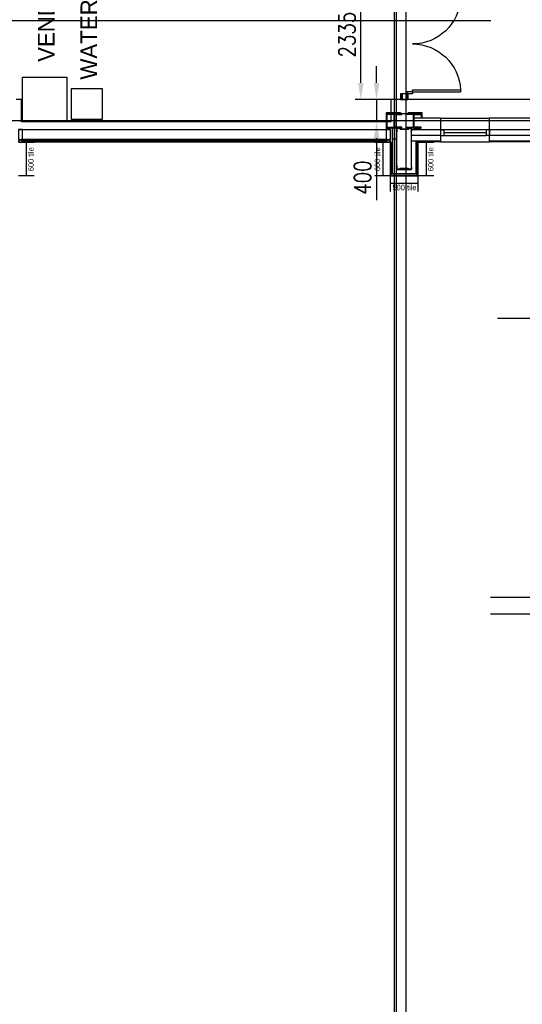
# Model space of a CAD drawing. Header units: millimetres. Extents: x -312551 to 250764, y -35891 to 59426.
# Tile 31 of 256: x -275351 to -266299, y 12487 to 30232. Entities that reach past the tile are written whole.
import ezdxf

# ---------------------------------------------------------------- set-up
doc = ezdxf.new("R2010")
doc.units = ezdxf.units.MM
doc.header["$LTSCALE"] = 2.5
for name, color, linetype in [('FO-00 - FURN$0$FURNITURE', 22, 'Continuous'), ('NF-AS BUILT DIMS', 4, 'Continuous'), ('NF-Steel columns', 6, 'Continuous')]:
    doc.layers.add(name, color=color, linetype=linetype)
doc.styles.add('ROMANS', font='romans.shx', dxfattribs={"width": 0.8})
doc.dimstyles.new('100NFDIM', dxfattribs={"dimscale": 100, "dimtxt": 3, "dimasz": 3, "dimexe": 1, "dimexo": 1, "dimgap": 1, "dimtad": 1, "dimdec": 0, "dimdsep": 46, "dimtxsty": 'ROMANS', "dimcen": 3, "dimclrd": 4, "dimclre": 4, "dimclrt": 1, "dimaunit": 1, "dimadec": 0, "dimazin": 0, "dimtfac": 1, "dimtdec": 0, "dimtmove": 0, "dimatfit": 3, "dimfxl": 0, "dimtolj": 1, "dimarcsym": 0})

# ---------------------------------------------------------------- blocks, each defined once
blk = doc.blocks.new('254')
at = {"layer": 'NF-Steel columns', "color": 2, "linetype": 'Continuous'}
for points in [[(4507, -25241), (4378, -25241), (4378, -25220), (4488, -25220, 0.414214), (4501, -25208), (4501, -25007, 0.414214), (4488, -24995), (4378, -24995), (4378, -24974), (4507, -24974)], [(4507, -25241), (4637, -25241), (4637, -25220), (4527, -25220, -0.414214), (4514, -25208), (4514, -25007, -0.414214), (4527, -24995), (4637, -24995), (4637, -24974), (4507, -24974)]]:
    blk.add_lwpolyline(points, format="xyb", dxfattribs=at)
blk = doc.blocks.new('*D286')
at = {"color": 4, "lineweight": -2}
for p, q in [((-268924, 29094), (-268924, 29394)), ((-268766, 28794), (-269024, 28794)), ((-268924, 28794), (-268924, 28394)), ((-268766, 28394), (-269024, 28394)), ((-268924, 28094), (-268924, 26977))]:
    blk.add_line(p, q, dxfattribs=at)
at = {"color": 4}
for points in [[(-268974, 29094), (-268874, 29094), (-268924, 28794)], [(-268974, 28094), (-268874, 28094), (-268924, 28394)]]:
    blk.add_solid(points, dxfattribs=at)
at = {"layer": 'Defpoints', "color": 0}
for p in [(-268666, 28794), (-268924, 28394), (-268666, 28394)]:
    blk.add_point(p, dxfattribs=at)
at = {"color": 1, "insert": (-269174, 27386), "char_height": 300, "attachment_point": 5, "rotation": 90, "style": 'ROMANS'}
blk.add_mtext('\\A1;400', dxfattribs=at)
blk = doc.blocks.new('1800door')
for p, q in [((-865, 0), (-865, 864)), ((-825, 864), (-865, 864)), ((-825, 0), (-825, 864)), ((825, 0), (825, 864)), ((825, 864), (865, 864)), ((865, 0), (865, 864)), ((-865, 0), (-900, 0)), ((-865, 0), (-865, -100)), ((-865, 0), (-825, 0)), ((865, 0), (825, 0)), ((865, 0), (865, -100)), ((865, 0), (900, 0)), ((900, 0), (900, -100)), ((-900, 0), (-900, -100)), ((-865, -100), (-900, -100)), ((865, -100), (900, -100))]:
    blk.add_line(p, q)
for centre, start, end in [((-865, 0), 0, 87.3495), ((865, 0), 92.6505, 180)]:
    blk.add_arc(centre, 865, start, end)
blk = doc.blocks.new('*D301')
at = {"layer": 'Defpoints', "color": 0}
for p in [(-269206, 31129), (-267654, 31129), (-267654, 28794)]:
    blk.add_point(p, dxfattribs=at)
at = {"layer": 'NF-AS BUILT DIMS', "color": 4, "lineweight": -2}
for p, q in [((-267754, 31129), (-269306, 31129)), ((-269206, 29094), (-269206, 30829)), ((-267754, 28794), (-269306, 28794))]:
    blk.add_line(p, q, dxfattribs=at)
at = {"layer": 'NF-AS BUILT DIMS', "color": 4}
for points in [[(-269256, 30829), (-269156, 30829), (-269206, 31129)], [(-269256, 29094), (-269156, 29094), (-269206, 28794)]]:
    blk.add_solid(points, dxfattribs=at)
at = {"layer": 'NF-AS BUILT DIMS', "color": 1, "insert": (-269456, 29962), "char_height": 300, "attachment_point": 5, "rotation": 90, "style": 'ROMANS'}
blk.add_mtext('\\A1;2335', dxfattribs=at)
blk = doc.blocks.new('VENDING')
at = {"layer": 'FO-00 - FURN$0$FURNITURE'}
blk.add_lwpolyline([(97836, 34878), (98399, 34878), (98399, 35429), (97836, 35429)], close=True, dxfattribs=at)
at = {"layer": 'FO-00 - FURN$0$FURNITURE', "elevation": 0}
blk.add_lwpolyline([(98475, 35473), (99275, 35473), (99275, 34673), (98475, 34673)], close=True, dxfattribs=at)

msp = doc.modelspace()

# ---------------------------------------------------------------- linework, layer by layer
at = {"color": 8}
for p, q in [((-268600.5, -27784), (-268600.5, 58409.3)), ((-268565.5, -27784), (-268565.5, 58409.3)), ((-268390.5, -27784), (-268390.5, 58409.3)), ((-266863.2, 30209.5), (-311086.5, 30209.5)), ((-275317.5, 28794.1), (-275412.5, 28794.1)), ((-275317.5, 28394.1), (-275317.5, 28794.1)), ((-265972.9, 28794.1), (-268665.5, 28794.1)), ((-268665.5, 28794.1), (-268665.5, 28394.1)), ((-268490.5, 28894.1), (-268490.5, 28794.1)), ((-268375.5, 28894.1), (-268490.5, 28894.1)), ((-268490.5, 28794.1), (-268360.5, 28794.1)), ((-268475.5, 28894.1), (-268475.5, 28794.1)), ((-268460.5, 28894.1), (-268460.5, 28794.1)), ((-268390.5, 28894.1), (-268390.5, 28794.1)), ((-268375.5, 28894.1), (-268375.5, 28794.1)), ((-268360.5, 28894.1), (-268360.5, 28794.1)), ((-268360.5, 28794.1), (-268360.5, 28894.1)), ((-231058.6, 28409.5), (-311086.5, 28409.5)), ((-268665.5, 28394.1), (-275317.5, 28394.1)), ((-268744.7, 28254.5), (-268744.7, 28557.8)), ((-268744.7, 28557.8), (-268490.5, 28557.8)), ((-268729.7, 28254.5), (-268729.7, 28542.8)), ((-268729.7, 28542.8), (-268121.4, 28542.8)), ((-268360.5, 28557.8), (-268106.4, 28557.8)), ((-267770.1, 28459.5), (-268250.5, 28459.5)), ((-268121.4, 28542.8), (-268121.4, 28459.5)), ((-268106.4, 28557.8), (-268106.4, 28459.5)), ((-267770.1, 28459.5), (-267770.1, 28029.5)), ((-267770.1, 28459.5), (-266890.1, 28459.5)), ((-266890.1, 28029.5), (-266890.1, 28459.5)), ((-266010.1, 28459.5), (-266890.1, 28459.5)), ((-275375.5, 28254.5), (-268675.5, 28254.5)), ((-275375.5, 28254.5), (-268675.5, 28254.5)), ((-268638.5, 27453.5), (-268638.5, 28276.1)), ((-268558.5, 27583.5), (-268558.5, 28226.1)), ((-268292.5, 27583.5), (-268292.5, 28276.1)), ((-267770.1, 28244.5), (-268292.5, 28244.5)), ((-267770.1, 28244.5), (-267770.1, 28144.5)), ((-267770.1, 28244.5), (-267710.1, 28244.5)), ((-266950.1, 28244.5), (-267770.1, 28244.5)), ((-267710.1, 28244.5), (-267710.1, 28144.5)), ((-266950.1, 28244.5), (-266950.1, 28144.5)), ((-266890.1, 28244.5), (-266950.1, 28244.5)), ((-266890.1, 28244.5), (-266890.1, 28144.5)), ((-266890.1, 28144.5), (-266890.1, 28244.5)), ((-266890.1, 28244.5), (-266890.1, 28144.5)), ((-266010.1, 28244.5), (-266890.1, 28244.5)), ((-275300.5, 28079.5), (-268750.5, 28079.5)), ((-275300.5, 28079.5), (-268750.5, 28079.5)), ((-275300.5, 28054.5), (-268750.5, 28054.5)), ((-275300.5, 28054.5), (-268750.5, 28054.5)), ((-268638.5, 27453.5), (-268638.5, 28084.5)), ((-268638.5, 28084.5), (-268558.5, 28084.5)), ((-267770.1, 28144.5), (-268292.5, 28144.5)), ((-267770.1, 28044.5), (-268292.5, 28044.5)), ((-268212.5, 27453.5), (-268212.5, 28044.5)), ((-267770.1, 28044.5), (-268175.5, 28044.5)), ((-267770.1, 28144.5), (-267710.1, 28144.5)), ((-267770.1, 28144.5), (-266950.1, 28144.5)), ((-266950.1, 28194.5), (-267710.1, 28194.5)), ((-266890.1, 28144.5), (-266950.1, 28144.5)), ((-266010.1, 28144.5), (-266890.1, 28144.5)), ((-266010.1, 28044.5), (-266890.1, 28044.5)), ((-275092, 28016.5), (-275375.5, 28016.5)), ((-275300.5, 28029.5), (-268675.5, 28029.5)), ((-275300.5, 28029.5), (-268675.5, 28029.5)), ((-275231.8, 28016.5), (-275231.8, 27416.5)), ((-268671.5, 28016.5), (-268955, 28016.5)), ((-268811.3, 28016.5), (-268811.3, 27416.5)), ((-268675.5, 27424.5), (-268675.5, 28016.5)), ((-268675.5, 28016.5), (-268660.5, 28016.5)), ((-268660.5, 27439.5), (-268660.5, 28016.5)), ((-267770.1, 28029.5), (-268212.5, 28029.5)), ((-268175.5, 28016.5), (-268190.5, 28016.5)), ((-268175.5, 28016.5), (-268190.5, 28016.5)), ((-268190.5, 27439.5), (-268190.5, 28016.5)), ((-268175.5, 28016.5), (-268190.5, 28016.5)), ((-268175.5, 28016.5), (-268190.5, 28016.5)), ((-268175.5, 27424.5), (-268175.5, 28016.5)), ((-267892, 28016.5), (-268175.5, 28016.5)), ((-268031.8, 28016.5), (-268031.8, 27416.5)), ((-267770.1, 28029.5), (-266890.1, 28029.5)), ((-266010.1, 28029.5), (-266890.1, 28029.5)), ((-268558.5, 27533.5), (-268292.5, 27533.5)), ((-275092, 27416.5), (-275375.5, 27416.5)), ((-268671.5, 27416.5), (-268955, 27416.5)), ((-268660.5, 27439.5), (-268675.5, 27424.5)), ((-268675.5, 27137), (-268675.5, 27424.5)), ((-268656.5, 27431.5), (-268671.5, 27416.5)), ((-268671.5, 27416.5), (-268179.5, 27416.5)), ((-268656.5, 27431.5), (-268194.5, 27431.5)), ((-268212.5, 27453.5), (-268638.5, 27453.5)), ((-268194.5, 27431.5), (-268179.5, 27416.5)), ((-268190.5, 27439.5), (-268175.5, 27424.5)), ((-268175.5, 27137), (-268175.5, 27424.5)), ((-267892, 27416.5), (-268175.5, 27416.5)), ((-268175.5, 27280.7), (-268675.5, 27280.7)), ((-252832.5, 24847), (-266747.4, 24847)), ((-252634.6, 19817), (-266872.1, 19817)), ((-252634.6, 19517), (-266872.1, 19517))]:
    msp.add_line(p, q, dxfattribs=at)
for points in [[(-275300.5, 28054.5), (-275323, 28054.5), (-275323, 28079.5), (-275300.5, 28079.5), (-275300.5, 28254.5), (-275375.5, 28254.5), (-275375.5, 28079.5), (-275353, 28079.5), (-275353, 28054.5), (-275375.5, 28054.5), (-275375.5, 28029.5), (-275300.5, 28029.5), (-275300.5, 28054.5)], [(-268675.5, 28054.5), (-268698, 28054.5), (-268698, 28079.5), (-268675.5, 28079.5), (-268675.5, 28254.5), (-268750.5, 28254.5), (-268750.5, 28079.5), (-268728, 28079.5), (-268728, 28054.5), (-268750.5, 28054.5), (-268750.5, 28029.5), (-268675.5, 28029.5), (-268675.5, 28054.5)]]:
    msp.add_lwpolyline(points, dxfattribs=at)
for points in [[(-268548.5, 28226.1), (-268558.5, 28226.1), (-268558.5, 28276.1), (-268518.5, 28276.1), (-268498.5, 28261.1), (-268352.5, 28261.1), (-268332.5, 28276.1), (-268292.5, 28276.1), (-268292.5, 28226.1), (-268302.5, 28226.1), (-268302.5, 28228.1), (-268294.5, 28228.1), (-268294.5, 28274.1), (-268331.8, 28274.1), (-268351.8, 28259.1), (-268499.2, 28259.1), (-268519.2, 28274.1), (-268556.5, 28274.1), (-268556.5, 28228.1), (-268548.5, 28228.1)], [(-268548.5, 27583.5), (-268558.5, 27583.5), (-268558.5, 27533.5), (-268518.5, 27533.5), (-268498.5, 27548.5), (-268352.5, 27548.5), (-268332.5, 27533.5), (-268292.5, 27533.5), (-268292.5, 27583.5), (-268302.5, 27583.5), (-268302.5, 27581.5), (-268294.5, 27581.5), (-268294.5, 27535.5), (-268331.8, 27535.5), (-268351.8, 27550.5), (-268499.2, 27550.5), (-268519.2, 27535.5), (-268556.5, 27535.5), (-268556.5, 27581.5), (-268548.5, 27581.5)]]:
    msp.add_lwpolyline(points, close=True, dxfattribs=at)

# ---------------------------------------------------------------- block references
at = {"color": 8, "xscale": -1, "rotation": 270}
msp.add_blockref('1800door', (-268275.5, 29794.1), dxfattribs=at)
at = {"color": 8, "rotation": 180}
msp.add_blockref('VENDING', (-176025.5, 63867, 0), dxfattribs=at)
at = {"color": 8, "xscale": -1}
msp.add_blockref('254', (-264093, 53517), dxfattribs=at)
at = {"color": 8}
msp.add_blockref('254', (-272758, 53517), dxfattribs=at)

# ---------------------------------------------------------------- texts
at = {"color": 8, "attachment_point": 1, "rotation": 90}
for s, insert, char_height, width in [('VENDING', (-275023.3, 29471.5, 0), 300, 2089.638), ('WATER', (-274256.2, 29151.7, 0), 300, 2089.638), ('600 tile', (-275199.1, 27502.2), 100, 496.921), ('600 tile', (-268958.3, 27502.2), 100, 496.921), ('600 tile', (-267999.1, 27502.2), 100, 496.921)]:
    msp.add_mtext(s, dxfattribs=dict(at, insert=insert, char_height=char_height, width=width))
at = {"color": 8, "insert": (-268636.1, 27258.3), "char_height": 100, "width": 517.833, "attachment_point": 1}
msp.add_mtext('500 tile', dxfattribs=at)

# ---------------------------------------------------------------- dimensions: what is measured, and where the dimension line sits
at = {"color": 8}
dim = msp.add_linear_dim(base=(-268923.8, 28394.1), p1=(-268665.5, 28794.1), p2=(-268665.5, 28394.1), angle=90, dimstyle='100NFDIM', dxfattribs=at)
dim.commit()
dim.dimension.update_dxf_attribs({"geometry": '*D286', "text_midpoint": (-269173.8, 27385.6)})
at = {"layer": 'NF-AS BUILT DIMS', "color": 8}
dim = msp.add_linear_dim(base=(-269206, 31129.1), p1=(-267654.2, 28794.1), p2=(-267654.2, 31129.1), angle=90, dimstyle='100NFDIM', dxfattribs=at)
dim.commit()
dim.dimension.update_dxf_attribs({"geometry": '*D301', "text_midpoint": (-269456, 29961.6)})

doc.saveas('drawing.dxf')
